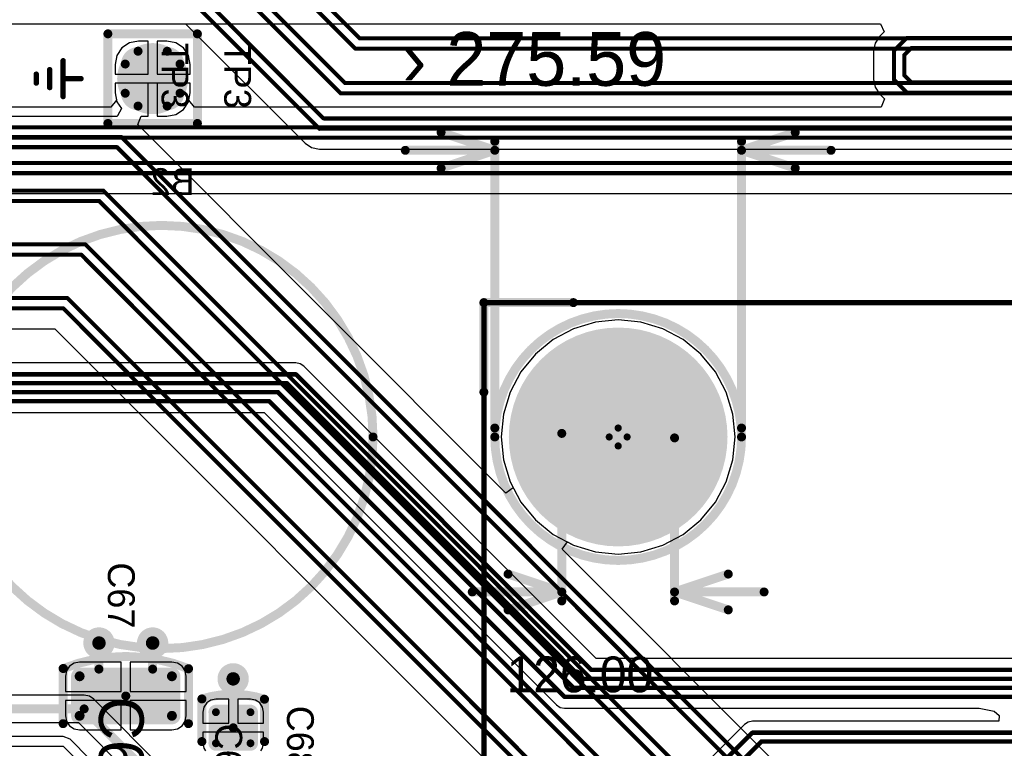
# Model space of a CAD drawing. Header units: millimetres. Extents: x 1.4 to 10.4, y 0 to 10.9.
# Tile 93 of 177: x 5.482 to 6.581, y 4.628 to 5.441. Entities that reach past the tile are written whole.
import ezdxf

# ---------------------------------------------------------------- set-up
doc = ezdxf.new("R2010")
doc.units = ezdxf.units.MM
doc.header["$MEASUREMENT"] = 0
for name, color, linetype in [('BottomLayer', 5, 'Continuous'), ('BottomOverlay', 54, 'Continuous'), ('BottomSolder', 6, 'Continuous'), ('DrillDrawing', 1, 'Continuous'), ('DrillGuide', 244, 'Continuous'), ('InternalPlane1', 76, 'Continuous'), ('InternalPlane2', 16, 'Continuous'), ('Mechanical2', 216, 'Continuous'), ('Mechanical31', 56, 'Continuous'), ('MultiLayer', 9, 'Continuous'), ('TopLayer', 1, 'Continuous'), ('TopOverlay', 2, 'Continuous'), ('TopPaste', 8, 'Continuous'), ('TopSolder', 216, 'Continuous')]:
    doc.layers.add(name, color=color, linetype=linetype)

msp = doc.modelspace()

# ---------------------------------------------------------------- linework, layer by layer
at = {"layer": 'BottomLayer'}
for p, q in [((5.217, 5.4363), (6.4432, 5.4363)), ((6.4432, 5.4363), (6.447, 5.4271)), ((6.447, 5.4271), (6.442, 5.422)), ((5.6042, 5.415), (5.5957, 5.4093)), ((5.6143, 5.417), (5.6042, 5.415)), ((5.625, 5.417), (5.6143, 5.417)), ((5.625, 5.38), (5.625, 5.417)), ((5.6457, 5.417), (5.635, 5.417)), ((5.635, 5.417), (5.635, 5.38)), ((5.6558, 5.415), (5.6457, 5.417)), ((5.6643, 5.4093), (5.6558, 5.415)), ((6.437, 5.4147), (6.4353, 5.406)), ((6.442, 5.422), (6.437, 5.4147)), ((5.59, 5.4008), (5.588, 5.3907)), ((5.5957, 5.4093), (5.59, 5.4008)), ((5.67, 5.4008), (5.6643, 5.4093)), ((5.672, 5.3907), (5.67, 5.4008)), ((6.4353, 5.406), (6.4353, 5.406)), ((6.4353, 5.406), (6.4353, 5.374)), ((5.588, 5.3907), (5.588, 5.38)), ((5.672, 5.38), (5.672, 5.3907)), ((5.588, 5.38), (5.625, 5.38)), ((5.635, 5.38), (5.672, 5.38)), ((5.672, 5.37), (5.588, 5.37)), ((5.588, 5.37), (5.588, 5.3593)), ((5.672, 5.3593), (5.672, 5.37)), ((6.4353, 5.374), (6.4353, 5.374)), ((6.4353, 5.374), (6.437, 5.3653)), ((5.588, 5.3593), (5.5897, 5.3509)), ((5.6703, 5.3509), (5.672, 5.3593)), ((6.437, 5.3653), (6.442, 5.358)), ((6.442, 5.358), (6.4475, 5.3524)), ((5.5897, 5.3509), (5.5833, 5.3432)), ((5.6767, 5.3432), (5.6703, 5.3509)), ((6.4475, 5.3524), (6.4437, 5.3432)), ((5.5833, 5.3432), (5.1192, 5.3432)), ((6.4437, 5.3432), (5.6767, 5.3432)), ((5.0755, 5.2468), (7.1638, 5.2468)), ((6.1245, 5.1032), (6.1, 5.0958)), ((6.15, 5.1057), (6.1245, 5.1032)), ((6.1755, 5.1032), (6.15, 5.1057)), ((6.2, 5.0958), (6.1755, 5.1032)), ((6.1, 5.0958), (6.0774, 5.0837)), ((6.2226, 5.0837), (6.2, 5.0958)), ((6.0774, 5.0837), (6.0576, 5.0674)), ((6.2424, 5.0674), (6.2226, 5.0837)), ((6.0576, 5.0674), (6.0413, 5.0476)), ((6.2587, 5.0476), (6.2424, 5.0674)), ((5.79, 5.0577), (4.54, 5.0577)), ((5.7949, 5.0568), (5.79, 5.0577)), ((5.799, 5.054), (5.7949, 5.0568)), ((6.1253, 4.7277), (5.799, 5.054)), ((6.0413, 5.0476), (6.0292, 5.025)), ((6.2708, 5.025), (6.2587, 5.0476)), ((6.0292, 5.025), (6.0218, 5.0005)), ((6.2782, 5.0005), (6.2708, 5.025)), ((5.0748, 5.0023), (5.7547, 5.0023)), ((5.7547, 5.0023), (6.081, 4.676)), ((6.0218, 5.0005), (6.0193, 4.975)), ((6.2807, 4.975), (6.2782, 5.0005)), ((6.0193, 4.975), (6.0218, 4.9495)), ((6.2782, 4.9495), (6.2807, 4.975)), ((6.0218, 4.9495), (6.0292, 4.925)), ((6.2708, 4.925), (6.2782, 4.9495)), ((6.0292, 4.925), (6.0413, 4.9024)), ((6.2587, 4.9024), (6.2708, 4.925)), ((6.0413, 4.9024), (6.0576, 4.8826)), ((6.2424, 4.8826), (6.2587, 4.9024)), ((6.0576, 4.8826), (6.0774, 4.8663)), ((6.2226, 4.8663), (6.2424, 4.8826)), ((6.0774, 4.8663), (6.1, 4.8542)), ((6.2, 4.8542), (6.2226, 4.8663)), ((6.1, 4.8542), (6.1245, 4.8468)), ((6.1755, 4.8468), (6.2, 4.8542)), ((6.1245, 4.8468), (6.15, 4.8443)), ((6.15, 4.8443), (6.1755, 4.8468)), ((6.65, 4.7277), (6.1253, 4.7277)), ((5.5535, 4.6868), (5.0778, 4.6868)), ((5.5593, 4.6857), (5.5535, 4.6868)), ((5.5643, 4.6823), (5.5593, 4.6857)), ((5.6908, 4.5558), (5.5643, 4.6823)), ((6.081, 4.676), (6.081, 4.676)), ((6.081, 4.676), (6.081, 4.676)), ((6.081, 4.676), (6.081, 4.676)), ((6.081, 4.676), (6.081, 4.676)), ((6.081, 4.676), (6.0851, 4.6732)), ((6.0851, 4.6732), (6.09, 4.6723)), ((6.09, 4.6723), (6.5531, 4.6723)), ((6.5531, 4.6723), (6.5701, 4.6689)), ((6.5701, 4.6689), (6.5757, 4.6643)), ((6.5757, 4.6643), (6.5751, 4.6577)), ((5.0778, 4.6562), (5.5471, 4.6562)), ((5.5471, 4.6562), (5.6692, 4.5342)), ((6.291, 4.654), (5.6907, 4.0537)), ((6.2951, 4.6568), (6.291, 4.654)), ((6.3, 4.6577), (6.2951, 4.6568)), ((6.5751, 4.6577), (6.3, 4.6577))]:
    msp.add_line(p, q, dxfattribs=at)
for points, const_width in [([(6.458, 5.406), (6.4725, 5.4205)], 0.0045), ([(6.4725, 5.4205), (6.8165, 5.4205)], 0.0045), ([(6.4695, 5.4012), (6.4773, 5.409)], 0.0045), ([(6.4773, 5.409), (6.8213, 5.409)], 0.0045), ([(6.458, 5.374), (6.458, 5.406)], 0.0045), ([(6.4695, 5.3788), (6.4695, 5.4012)], 0.0045), ([(6.4695, 5.3788), (6.4773, 5.371)], 0.0045), ([(6.458, 5.374), (6.4725, 5.3595)], 0.0045), ([(6.4773, 5.371), (7.209, 5.371)], 0.0045), ([(6.4725, 5.3595), (7.2042, 5.3595)], 0.0045), ([(5.1098, 5.3205), (7.1955, 5.3205)], 0.0045), ([(5.105, 5.309), (7.1907, 5.309)], 0.0045), ([(5.0803, 5.281), (7.178, 5.281)], 0.0045), ([(5.0755, 5.2695), (7.1732, 5.2695)], 0.0045), ([(4.54, 5.045), (5.79, 5.045)], 0.005), ([(4.55, 5.035), (5.78, 5.035)], 0.005), ([(5.78, 5.035), (6.11, 4.705)], 0.005), ([(5.79, 5.045), (6.12, 4.715)], 0.005), ([(4.56, 5.025), (5.77, 5.025)], 0.005), ([(5.77, 5.025), (6.1, 4.695)], 0.005), ([(4.57, 5.015), (5.76, 5.015)], 0.005), ([(5.76, 5.015), (6.09, 4.685)], 0.005), ([(6.11, 4.705), (6.63, 4.705)], 0.005), ([(6.12, 4.715), (6.65, 4.715)], 0.005), ([(6.1, 4.695), (6.61, 4.695)], 0.005), ([(6.09, 4.685), (6.59, 4.685)], 0.005), ([(5.05, 4.6715), (5.5535, 4.6715)], 0.01), ([(5.5535, 4.6715), (5.7, 4.525)], 0.01), ([(5.696, 4.041), (6.3, 4.645)], 0.005), ([(6.3, 4.645), (7.31, 4.645)], 0.005), ([(5.705, 4.03), (6.31, 4.635)], 0.005), ([(6.31, 4.635), (7.33, 4.635)], 0.005)]:
    msp.add_lwpolyline(points, dxfattribs=dict(at, const_width=const_width))
for points, const_width in [([(6.4714, 5.4205, 1), (6.4736, 5.4205, 1)], 0.00225), ([(6.4714, 5.4205, 1), (6.4736, 5.4205, 1)], 0.00225), ([(6.4761, 5.409, 1), (6.4784, 5.409, 1)], 0.00225), ([(6.4761, 5.409, 1), (6.4784, 5.409, 1)], 0.00225), ([(5.6064, 5.3907, 1), (5.6221, 5.3907, 1)], 0.0157), ([(5.6379, 5.3907, 1), (5.6536, 5.3907, 1)], 0.0157), ([(6.4569, 5.406, 1), (6.4591, 5.406, 1)], 0.00225), ([(6.4569, 5.406, 1), (6.4591, 5.406, 1)], 0.00225), ([(6.4684, 5.4012, 1), (6.4706, 5.4012, 1)], 0.00225), ([(6.4684, 5.4012, 1), (6.4706, 5.4012, 1)], 0.00225), ([(6.4684, 5.3788, 1), (6.4706, 5.3788, 1)], 0.00225), ([(6.4684, 5.3788, 1), (6.4706, 5.3788, 1)], 0.00225), ([(5.6064, 5.3593, 1), (5.6221, 5.3593, 1)], 0.0157), ([(5.6379, 5.3593, 1), (5.6536, 5.3593, 1)], 0.0157), ([(6.4569, 5.374, 1), (6.4591, 5.374, 1)], 0.00225), ([(6.4569, 5.374, 1), (6.4591, 5.374, 1)], 0.00225), ([(6.4761, 5.371, 1), (6.4784, 5.371, 1)], 0.00225), ([(6.4761, 5.371, 1), (6.4784, 5.371, 1)], 0.00225), ([(6.4714, 5.3595, 1), (6.4736, 5.3595, 1)], 0.00225), ([(6.4714, 5.3595, 1), (6.4736, 5.3595, 1)], 0.00225), ([(6.0909, 4.975, 1), (6.2091, 4.975, 1)], 0.1181), ([(5.7787, 5.035, 1), (5.7812, 5.035, 1)], 0.0025), ([(5.7787, 5.035, 1), (5.7812, 5.035, 1)], 0.0025), ([(5.7888, 5.045, 1), (5.7912, 5.045, 1)], 0.0025), ([(5.7888, 5.045, 1), (5.7912, 5.045, 1)], 0.0025), ([(5.7687, 5.025, 1), (5.7713, 5.025, 1)], 0.0025), ([(5.7687, 5.025, 1), (5.7713, 5.025, 1)], 0.0025), ([(5.7588, 5.015, 1), (5.7613, 5.015, 1)], 0.0025), ([(5.7588, 5.015, 1), (5.7613, 5.015, 1)], 0.0025), ([(5.5625, 4.745, 1), (5.5775, 4.745, 1)], 0.015), ([(5.6225, 4.745, 1), (5.6375, 4.745, 1)], 0.015), ([(5.7125, 4.705, 1), (5.7275, 4.705, 1)], 0.015), ([(6.1087, 4.705, 1), (6.1113, 4.705, 1)], 0.0025), ([(6.1087, 4.705, 1), (6.1113, 4.705, 1)], 0.0025), ([(6.1188, 4.715, 1), (6.1212, 4.715, 1)], 0.0025), ([(6.1188, 4.715, 1), (6.1212, 4.715, 1)], 0.0025), ([(6.0987, 4.695, 1), (6.1013, 4.695, 1)], 0.0025), ([(6.0987, 4.695, 1), (6.1013, 4.695, 1)], 0.0025), ([(6.0888, 4.685, 1), (6.0912, 4.685, 1)], 0.0025), ([(6.0888, 4.685, 1), (6.0912, 4.685, 1)], 0.0025), ([(5.551, 4.6715, 1), (5.556, 4.6715, 1)], 0.005), ([(5.551, 4.6715, 1), (5.556, 4.6715, 1)], 0.005), ([(6.2988, 4.645, 1), (6.3012, 4.645, 1)], 0.0025), ([(6.2988, 4.645, 1), (6.3012, 4.645, 1)], 0.0025), ([(6.3087, 4.635, 1), (6.3113, 4.635, 1)], 0.0025), ([(6.3087, 4.635, 1), (6.3113, 4.635, 1)], 0.0025)]:
    msp.add_lwpolyline(points, format="xyb", close=True, dxfattribs=dict(at, const_width=const_width))
for points in [[(5.6457, 5.3435), (5.6457, 5.4065), (5.6143, 5.3435), (5.6143, 5.4065)], [(5.6615, 5.3593), (5.6615, 5.3907), (5.5985, 5.3593), (5.5985, 5.3907)]]:
    msp.add_solid(points, dxfattribs=at)
at = {"layer": 'BottomOverlay'}
for points, const_width in [([(5.8762, 4.975, 1), (5.4038, 4.975, 1)], 0.01), ([(6.2878, 4.975, 1), (6.0122, 4.975, 1)], 0.01), ([(5.8737, 4.975, 1), (5.8787, 4.975, 1)], 0.005), ([(6.0097, 4.975, 1), (6.0147, 4.975, 1)], 0.005), ([(6.2853, 4.975, 1), (6.2903, 4.975, 1)], 0.005)]:
    msp.add_lwpolyline(points, format="xyb", close=True, dxfattribs=dict(at, const_width=const_width))
at = {"layer": 'BottomSolder'}
for points, const_width in [([(5.6044, 5.3907, 1), (5.6241, 5.3907, 1)], 0.0197), ([(5.6359, 5.3907, 1), (5.6556, 5.3907, 1)], 0.0197), ([(5.6044, 5.3593, 1), (5.6241, 5.3593, 1)], 0.0197), ([(5.6359, 5.3593, 1), (5.6556, 5.3593, 1)], 0.0197), ([(6.0889, 4.975, 1), (6.2111, 4.975, 1)], 0.1221)]:
    msp.add_lwpolyline(points, format="xyb", close=True, dxfattribs=dict(at, const_width=const_width))
for points in [[(5.6457, 5.3395), (5.6457, 5.4105), (5.6143, 5.3395), (5.6143, 5.4105)], [(5.6655, 5.3593), (5.6655, 5.3907), (5.5945, 5.3593), (5.5945, 5.3907)]]:
    msp.add_solid(points, dxfattribs=at)
at = {"layer": 'DrillDrawing', "const_width": 0.0075}
for points in [[(5.5663, 4.745, 1), (5.5738, 4.745, 1)], [(5.6262, 4.745, 1), (5.6338, 4.745, 1)], [(5.7162, 4.705, 1), (5.7237, 4.705, 1)]]:
    msp.add_lwpolyline(points, format="xyb", close=True, dxfattribs=at)
at = {"layer": 'DrillGuide', "const_width": 0.0075}
for points in [[(5.5663, 4.745, 1), (5.5738, 4.745, 1)], [(5.6262, 4.745, 1), (5.6338, 4.745, 1)], [(5.7162, 4.705, 1), (5.7237, 4.705, 1)]]:
    msp.add_lwpolyline(points, format="xyb", close=True, dxfattribs=at)
at = {"layer": 'InternalPlane1', "const_width": 0.01}
for points in [[(5.6137, 5.4056, -0.249328), (5.6463, 5.4056)], [(5.5994, 5.3587, -0.249328), (5.5994, 5.3913)], [(5.6606, 5.3913, -0.249328), (5.6606, 5.3587)], [(5.6463, 5.3444, -0.249328), (5.6137, 5.3444)]]:
    msp.add_lwpolyline(points, format="xyb", dxfattribs=at)
at = {"layer": 'InternalPlane1'}
for points, const_width in [([(5.6112, 5.4056, 1), (5.6162, 5.4056, 1)], 0.005), ([(5.6438, 5.4056, 1), (5.6488, 5.4056, 1)], 0.005), ([(5.5969, 5.3913, 1), (5.6019, 5.3913, 1)], 0.005), ([(5.6581, 5.3913, 1), (5.6631, 5.3913, 1)], 0.005), ([(5.5969, 5.3587, 1), (5.6019, 5.3587, 1)], 0.005), ([(5.6581, 5.3587, 1), (5.6631, 5.3587, 1)], 0.005), ([(5.6112, 5.3444, 1), (5.6162, 5.3444, 1)], 0.005), ([(5.6438, 5.3444, 1), (5.6488, 5.3444, 1)], 0.005), ([(6.1135, 4.975, 1), (6.1865, 4.975, 1)], 0.073)]:
    msp.add_lwpolyline(points, format="xyb", close=True, dxfattribs=dict(at, const_width=const_width))
at = {"layer": 'InternalPlane2'}
for points, const_width in [([(5.6152, 5.375, 1), (5.6448, 5.375, 1)], 0.0297), ([(6.1135, 4.975, 1), (6.1865, 4.975, 1)], 0.073), ([(5.5613, 4.745, 1), (5.5788, 4.745, 1)], 0.0175), ([(5.6212, 4.745, 1), (5.6387, 4.745, 1)], 0.0175), ([(5.7112, 4.705, 1), (5.7287, 4.705, 1)], 0.0175)]:
    msp.add_lwpolyline(points, format="xyb", close=True, dxfattribs=dict(at, const_width=const_width))
at = {"layer": 'Mechanical2'}
for points, const_width in [([(5.9522, 5.315), (6.0122, 5.295)], 0.01), ([(6.2878, 5.295), (6.3478, 5.315)], 0.01), ([(6.0122, 4.985), (6.0122, 5.305)], 0.01), ([(6.2878, 4.985), (6.2878, 5.305)], 0.01), ([(5.9122, 5.295), (6.0122, 5.295)], 0.01), ([(5.9522, 5.275), (6.0122, 5.295)], 0.01), ([(6.2878, 5.295), (6.3878, 5.295)], 0.01), ([(6.2878, 5.295), (6.3478, 5.275)], 0.01), ([(6, 5.125), (10, 5.125)], 0.006), ([(6, 2.875), (6, 5.125)], 0.006), ([(6.087, 4.792), (6.087, 4.979)], 0.01), ([(6.15, 4.965), (6.15, 4.985)], 0.00787), ([(6.14, 4.975), (6.16, 4.975)], 0.00787), ([(6.213, 4.792), (6.213, 4.974)], 0.01), ([(6.027, 4.822), (6.087, 4.802)], 0.01), ([(6.213, 4.802), (6.273, 4.822)], 0.01), ([(5.987, 4.802), (6.087, 4.802)], 0.01), ([(6.027, 4.782), (6.087, 4.802)], 0.01), ([(6.213, 4.802), (6.313, 4.802)], 0.01), ([(6.213, 4.802), (6.273, 4.782)], 0.01)]:
    msp.add_lwpolyline(points, dxfattribs=dict(at, const_width=const_width))
for points, const_width in [([(5.9497, 5.315, 1), (5.9547, 5.315, 1)], 0.005), ([(6.3453, 5.315, 1), (6.3503, 5.315, 1)], 0.005), ([(6.0097, 5.305, 1), (6.0147, 5.305, 1)], 0.005), ([(6.2853, 5.305, 1), (6.2903, 5.305, 1)], 0.005), ([(5.9097, 5.295, 1), (5.9147, 5.295, 1)], 0.005), ([(6.0097, 5.295, 1), (6.0147, 5.295, 1)], 0.005), ([(6.0097, 5.295, 1), (6.0147, 5.295, 1)], 0.005), ([(6.0097, 5.295, 1), (6.0147, 5.295, 1)], 0.005), ([(6.2853, 5.295, 1), (6.2903, 5.295, 1)], 0.005), ([(6.2853, 5.295, 1), (6.2903, 5.295, 1)], 0.005), ([(6.2853, 5.295, 1), (6.2903, 5.295, 1)], 0.005), ([(6.3853, 5.295, 1), (6.3903, 5.295, 1)], 0.005), ([(5.9497, 5.275, 1), (5.9547, 5.275, 1)], 0.005), ([(6.3453, 5.275, 1), (6.3503, 5.275, 1)], 0.005), ([(5.9985, 5.125, 1), (6.0015, 5.125, 1)], 0.003), ([(5.9985, 5.125, 1), (6.0015, 5.125, 1)], 0.003), ([(6.0097, 4.985, 1), (6.0147, 4.985, 1)], 0.005), ([(6.0845, 4.979, 1), (6.0895, 4.979, 1)], 0.005), ([(6.148, 4.985, 1), (6.152, 4.985, 1)], 0.00394), ([(6.2853, 4.985, 1), (6.2903, 4.985, 1)], 0.005), ([(6.138, 4.975, 1), (6.142, 4.975, 1)], 0.00394), ([(6.158, 4.975, 1), (6.162, 4.975, 1)], 0.00394), ([(6.2105, 4.974, 1), (6.2155, 4.974, 1)], 0.005), ([(6.148, 4.965, 1), (6.152, 4.965, 1)], 0.00394), ([(6.0245, 4.822, 1), (6.0295, 4.822, 1)], 0.005), ([(6.2705, 4.822, 1), (6.2755, 4.822, 1)], 0.005), ([(5.9845, 4.802, 1), (5.9895, 4.802, 1)], 0.005), ([(6.0845, 4.802, 1), (6.0895, 4.802, 1)], 0.005), ([(6.0845, 4.802, 1), (6.0895, 4.802, 1)], 0.005), ([(6.0845, 4.802, 1), (6.0895, 4.802, 1)], 0.005), ([(6.2105, 4.802, 1), (6.2155, 4.802, 1)], 0.005), ([(6.2105, 4.802, 1), (6.2155, 4.802, 1)], 0.005), ([(6.2105, 4.802, 1), (6.2155, 4.802, 1)], 0.005), ([(6.3105, 4.802, 1), (6.3155, 4.802, 1)], 0.005), ([(6.0845, 4.792, 1), (6.0895, 4.792, 1)], 0.005), ([(6.2105, 4.792, 1), (6.2155, 4.792, 1)], 0.005), ([(6.0245, 4.782, 1), (6.0295, 4.782, 1)], 0.005), ([(6.2705, 4.782, 1), (6.2755, 4.782, 1)], 0.005)]:
    msp.add_lwpolyline(points, format="xyb", close=True, dxfattribs=dict(at, const_width=const_width))
at = {"layer": 'MultiLayer', "const_width": 0.015}
for points in [[(5.5625, 4.745, 1), (5.5775, 4.745, 1)], [(5.6225, 4.745, 1), (5.6375, 4.745, 1)], [(5.7125, 4.705, 1), (5.7275, 4.705, 1)]]:
    msp.add_lwpolyline(points, format="xyb", close=True, dxfattribs=at)
at = {"layer": 'TopLayer'}
for p, q in [((4.886, 5.4363), (5.6668, 5.4363)), ((5.6668, 5.4363), (5.8002, 5.303)), ((5.6042, 5.415), (5.5957, 5.4093)), ((5.6143, 5.417), (5.6042, 5.415)), ((5.625, 5.417), (5.6143, 5.417)), ((5.625, 5.38), (5.625, 5.417)), ((5.6457, 5.417), (5.635, 5.417)), ((5.635, 5.417), (5.635, 5.38)), ((5.6558, 5.415), (5.6457, 5.417)), ((5.6643, 5.4093), (5.6558, 5.415)), ((5.59, 5.4008), (5.588, 5.3907)), ((5.5957, 5.4093), (5.59, 5.4008)), ((5.67, 5.4008), (5.6643, 5.4093)), ((5.672, 5.3907), (5.67, 5.4008)), ((5.588, 5.3907), (5.588, 5.38)), ((5.672, 5.38), (5.672, 5.3907)), ((5.588, 5.38), (5.625, 5.38)), ((5.635, 5.38), (5.672, 5.38)), ((5.625, 5.37), (5.588, 5.37)), ((5.588, 5.37), (5.588, 5.3593)), ((5.625, 5.333), (5.625, 5.37)), ((5.672, 5.37), (5.635, 5.37)), ((5.635, 5.37), (5.635, 5.333)), ((5.672, 5.3593), (5.672, 5.37)), ((5.588, 5.3593), (5.59, 5.3492)), ((5.67, 5.3492), (5.672, 5.3593)), ((5.59, 5.3492), (5.5951, 5.3415)), ((5.6643, 5.3407), (5.67, 5.3492)), ((5.5951, 5.3415), (5.5908, 5.3333)), ((5.6457, 5.333), (5.6558, 5.335)), ((5.6558, 5.335), (5.6643, 5.3407)), ((5.5903, 5.3327), (4.6397, 5.3327)), ((5.5908, 5.3333), (5.5903, 5.3327)), ((5.6133, 5.3238), (5.6171, 5.333)), ((6.0247, 4.9123), (5.6133, 5.3238)), ((5.6171, 5.333), (5.625, 5.333)), ((5.635, 5.333), (5.6457, 5.333)), ((5.8002, 5.303), (5.8076, 5.298)), ((5.8076, 5.298), (5.8162, 5.2963)), ((5.8162, 5.2963), (5.8162, 5.2963)), ((5.8162, 5.2963), (7.2486, 5.2963)), ((6.1245, 5.1032), (6.1, 5.0958)), ((6.15, 5.1057), (6.1245, 5.1032)), ((6.1755, 5.1032), (6.15, 5.1057)), ((6.2, 5.0958), (6.1755, 5.1032)), ((4.1652, 5.0958), (5.5208, 5.0958)), ((5.5208, 5.0958), (6.4342, 4.1825)), ((6.1, 5.0958), (6.0774, 5.0837)), ((6.2226, 5.0837), (6.2, 5.0958)), ((6.0774, 5.0837), (6.0576, 5.0674)), ((6.2424, 5.0674), (6.2226, 5.0837)), ((6.0576, 5.0674), (6.0413, 5.0476)), ((6.2587, 5.0476), (6.2424, 5.0674)), ((6.0413, 5.0476), (6.0292, 5.025)), ((6.2708, 5.025), (6.2587, 5.0476)), ((6.0292, 5.025), (6.0218, 5.0005)), ((6.2782, 5.0005), (6.2708, 5.025)), ((6.0218, 5.0005), (6.0193, 4.975)), ((6.2807, 4.975), (6.2782, 5.0005)), ((6.0193, 4.975), (6.0218, 4.9495)), ((6.2782, 4.9495), (6.2807, 4.975)), ((6.0218, 4.9495), (6.0292, 4.925)), ((6.2708, 4.925), (6.2782, 4.9495)), ((6.0328, 4.9183), (6.0247, 4.9123)), ((6.0292, 4.925), (6.0328, 4.9183)), ((6.2587, 4.9024), (6.2708, 4.925)), ((6.2424, 4.8826), (6.2587, 4.9024)), ((6.2226, 4.8663), (6.2424, 4.8826)), ((6.2, 4.8542), (6.2226, 4.8663)), ((6.0873, 4.8497), (6.0933, 4.8578)), ((6.0933, 4.8578), (6.1, 4.8542)), ((6.1, 4.8542), (6.1245, 4.8468)), ((6.1755, 4.8468), (6.2, 4.8542)), ((6.5344, 4.4027), (6.0873, 4.8497)), ((6.1245, 4.8468), (6.15, 4.8443)), ((6.15, 4.8443), (6.1755, 4.8468)), ((5.5372, 4.7191), (5.5338, 4.714)), ((5.5424, 4.7225), (5.5372, 4.7191)), ((5.5484, 4.7237), (5.5424, 4.7225)), ((5.595, 4.7237), (5.5484, 4.7237)), ((5.595, 4.6909), (5.595, 4.7237)), ((5.6516, 4.7237), (5.605, 4.7237)), ((5.605, 4.7237), (5.605, 4.6909)), ((5.6576, 4.7225), (5.6516, 4.7237)), ((5.6628, 4.7191), (5.6576, 4.7225)), ((5.6662, 4.714), (5.6628, 4.7191)), ((5.5338, 4.714), (5.5326, 4.7079)), ((5.5326, 4.7079), (5.5326, 4.6909)), ((5.6674, 4.7079), (5.6662, 4.714)), ((5.6674, 4.6909), (5.6674, 4.7079)), ((5.5326, 4.6909), (5.595, 4.6909)), ((5.605, 4.6909), (5.6674, 4.6909)), ((5.595, 4.6809), (5.5326, 4.6809)), ((5.5326, 4.6809), (5.5326, 4.6638)), ((5.595, 4.648), (5.595, 4.6809)), ((5.6674, 4.6809), (5.605, 4.6809)), ((5.605, 4.6809), (5.605, 4.648)), ((5.6674, 4.6638), (5.6674, 4.6809)), ((5.6904, 4.6781), (5.6872, 4.6733)), ((5.6951, 4.6813), (5.6904, 4.6781)), ((5.7007, 4.6824), (5.6951, 4.6813)), ((5.715, 4.6824), (5.7007, 4.6824)), ((5.715, 4.6554), (5.715, 4.6824)), ((5.7393, 4.6824), (5.725, 4.6824)), ((5.725, 4.6824), (5.725, 4.6554)), ((5.7449, 4.6813), (5.7393, 4.6824)), ((5.7496, 4.6781), (5.7449, 4.6813)), ((5.7528, 4.6733), (5.7496, 4.6781)), ((5.5326, 4.6638), (5.5338, 4.6578)), ((5.6662, 4.6578), (5.6674, 4.6638)), ((5.6872, 4.6733), (5.6861, 4.6678)), ((5.6861, 4.6678), (5.6861, 4.6554)), ((5.7539, 4.6678), (5.7528, 4.6733)), ((5.7539, 4.6554), (5.7539, 4.6678)), ((5.5338, 4.6578), (5.5372, 4.6526)), ((5.5372, 4.6526), (5.5424, 4.6492)), ((5.6576, 4.6492), (5.6628, 4.6526)), ((5.6628, 4.6526), (5.6662, 4.6578)), ((5.6861, 4.6554), (5.715, 4.6554)), ((5.725, 4.6554), (5.7539, 4.6554)), ((5.5424, 4.6492), (5.5484, 4.648)), ((5.5484, 4.648), (5.595, 4.648)), ((5.605, 4.648), (5.6516, 4.648)), ((5.6516, 4.648), (5.6576, 4.6492)), ((5.7539, 4.6454), (5.6861, 4.6454)), ((5.6861, 4.6454), (5.6861, 4.6331)), ((5.7539, 4.6331), (5.7539, 4.6454)), ((5.53, 4.6408), (5.285, 4.6408)), ((5.5377, 4.6377), (5.53, 4.6408)), ((5.53, 4.6408), (5.53, 4.6408)), ((5.5595, 4.6158), (5.5377, 4.6377)), ((5.6861, 4.6331), (5.6872, 4.6275)), ((5.7528, 4.6275), (5.7539, 4.6331)), ((5.285, 4.63), (5.53, 4.63)), ((5.53, 4.63), (5.555, 4.605)), ((5.6872, 4.6275), (5.6891, 4.6246)), ((5.7509, 4.6246), (5.7528, 4.6275))]:
    msp.add_line(p, q, dxfattribs=at)
for points, const_width in [([(5.7198, 5.5615), (5.8613, 5.42)], 0.0045), ([(5.715, 5.55), (5.8565, 5.4085)], 0.0045), ([(5.7045, 5.5105), (5.845, 5.37)], 0.0045), ([(5.6997, 5.499), (5.8402, 5.3585)], 0.0045), ([(5.681, 5.4705), (5.821, 5.3305)], 0.0045), ([(5.6762, 5.459), (5.8162, 5.319)], 0.0045), ([(5.8613, 5.42), (7.3645, 5.42)], 0.0045), ([(5.8565, 5.4085), (7.3597, 5.4085)], 0.0045), ([(5.845, 5.37), (7.3395, 5.37)], 0.0045), ([(5.8402, 5.3585), (7.3347, 5.3585)], 0.0045), ([(5.821, 5.3305), (7.2628, 5.3305)], 0.0045), ([(4.21, 5.31), (5.595, 5.31)], 0.0045), ([(5.595, 5.31), (6.525, 4.38)], 0.0045), ([(5.8162, 5.319), (7.258, 5.319)], 0.0045), ([(4.2052, 5.2985), (5.5902, 5.2985)], 0.0045), ([(5.5902, 5.2985), (6.5202, 4.3685)], 0.0045), ([(4.195, 5.25), (5.575, 5.25)], 0.0045), ([(5.575, 5.25), (6.495, 4.33)], 0.0045), ([(4.1902, 5.2385), (5.5702, 5.2385)], 0.0045), ([(5.5702, 5.2385), (6.4902, 4.3185)], 0.0045), ([(4.185, 5.19), (5.555, 5.19)], 0.0045), ([(5.555, 5.19), (6.475, 4.27)], 0.0045), ([(4.1802, 5.1785), (5.5502, 5.1785)], 0.0045), ([(5.5502, 5.1785), (6.4702, 4.2585)], 0.0045), ([(4.17, 5.13), (5.535, 5.13)], 0.0045), ([(5.535, 5.13), (6.455, 4.21)], 0.0045), ([(4.1652, 5.1185), (5.5302, 5.1185)], 0.0045), ([(5.5302, 5.1185), (6.4502, 4.1985)], 0.0045), ([(5.57, 4.7159), (5.57, 4.745)], 0.01), ([(5.63, 4.7159), (5.63, 4.745)], 0.01), ([(5.57, 4.7159), (5.6, 4.6859)], 0.01), ([(5.6, 4.6859), (5.63, 4.7159)], 0.01), ([(5.72, 4.6504), (5.72, 4.705)], 0.01)]:
    msp.add_lwpolyline(points, dxfattribs=dict(at, const_width=const_width))
for points, const_width in [([(5.8601, 5.42, 1), (5.8624, 5.42, 1)], 0.00225), ([(5.8601, 5.42, 1), (5.8624, 5.42, 1)], 0.00225), ([(5.6064, 5.3907, 1), (5.6221, 5.3907, 1)], 0.0157), ([(5.6379, 5.3907, 1), (5.6536, 5.3907, 1)], 0.0157), ([(5.8554, 5.4085, 1), (5.8576, 5.4085, 1)], 0.00225), ([(5.8554, 5.4085, 1), (5.8576, 5.4085, 1)], 0.00225), ([(5.6064, 5.3593, 1), (5.6221, 5.3593, 1)], 0.0157), ([(5.6379, 5.3593, 1), (5.6536, 5.3593, 1)], 0.0157), ([(5.8439, 5.37, 1), (5.8461, 5.37, 1)], 0.00225), ([(5.8439, 5.37, 1), (5.8461, 5.37, 1)], 0.00225), ([(5.8391, 5.3585, 1), (5.8414, 5.3585, 1)], 0.00225), ([(5.8391, 5.3585, 1), (5.8414, 5.3585, 1)], 0.00225), ([(5.8199, 5.3305, 1), (5.8221, 5.3305, 1)], 0.00225), ([(5.8199, 5.3305, 1), (5.8221, 5.3305, 1)], 0.00225), ([(5.5939, 5.31, 1), (5.5961, 5.31, 1)], 0.00225), ([(5.5939, 5.31, 1), (5.5961, 5.31, 1)], 0.00225), ([(5.8151, 5.319, 1), (5.8174, 5.319, 1)], 0.00225), ([(5.8151, 5.319, 1), (5.8174, 5.319, 1)], 0.00225), ([(5.5891, 5.2985, 1), (5.5914, 5.2985, 1)], 0.00225), ([(5.5891, 5.2985, 1), (5.5914, 5.2985, 1)], 0.00225), ([(5.5739, 5.25, 1), (5.5761, 5.25, 1)], 0.00225), ([(5.5739, 5.25, 1), (5.5761, 5.25, 1)], 0.00225), ([(5.5691, 5.2385, 1), (5.5714, 5.2385, 1)], 0.00225), ([(5.5691, 5.2385, 1), (5.5714, 5.2385, 1)], 0.00225), ([(5.5539, 5.19, 1), (5.5561, 5.19, 1)], 0.00225), ([(5.5539, 5.19, 1), (5.5561, 5.19, 1)], 0.00225), ([(5.5491, 5.1785, 1), (5.5514, 5.1785, 1)], 0.00225), ([(5.5491, 5.1785, 1), (5.5514, 5.1785, 1)], 0.00225), ([(5.5339, 5.13, 1), (5.5361, 5.13, 1)], 0.00225), ([(5.5339, 5.13, 1), (5.5361, 5.13, 1)], 0.00225), ([(5.5291, 5.1185, 1), (5.5314, 5.1185, 1)], 0.00225), ([(5.5291, 5.1185, 1), (5.5314, 5.1185, 1)], 0.00225), ([(6.0909, 4.975, 1), (6.2091, 4.975, 1)], 0.1181), ([(5.5625, 4.745, 1), (5.5775, 4.745, 1)], 0.015), ([(5.6225, 4.745, 1), (5.6375, 4.745, 1)], 0.015), ([(5.5675, 4.745, 1), (5.5725, 4.745, 1)], 0.005), ([(5.6275, 4.745, 1), (5.6325, 4.745, 1)], 0.005), ([(5.5675, 4.7159, 1), (5.5725, 4.7159, 1)], 0.005), ([(5.5675, 4.7159, 1), (5.5725, 4.7159, 1)], 0.005), ([(5.6275, 4.7159, 1), (5.6325, 4.7159, 1)], 0.005), ([(5.6275, 4.7159, 1), (5.6325, 4.7159, 1)], 0.005), ([(5.7125, 4.705, 1), (5.7275, 4.705, 1)], 0.015), ([(5.5457, 4.7079, 1), (5.5512, 4.7079, 1)], 0.00551), ([(5.6488, 4.7079, 1), (5.6543, 4.7079, 1)], 0.00551), ([(5.7175, 4.705, 1), (5.7225, 4.705, 1)], 0.005), ([(5.5975, 4.6859, 1), (5.6025, 4.6859, 1)], 0.005), ([(5.5975, 4.6859, 1), (5.6025, 4.6859, 1)], 0.005), ([(5.5457, 4.6638, 1), (5.5512, 4.6638, 1)], 0.00551), ([(5.6488, 4.6638, 1), (5.6543, 4.6638, 1)], 0.00551), ([(5.6985, 4.6678, 1), (5.7029, 4.6678, 1)], 0.00433), ([(5.7371, 4.6678, 1), (5.7415, 4.6678, 1)], 0.00433), ([(5.7175, 4.6504, 1), (5.7225, 4.6504, 1)], 0.005), ([(5.6985, 4.6331, 1), (5.7029, 4.6331, 1)], 0.00433), ([(5.7371, 4.6331, 1), (5.7415, 4.6331, 1)], 0.00433)]:
    msp.add_lwpolyline(points, format="xyb", close=True, dxfattribs=dict(at, const_width=const_width))
for points in [[(5.6457, 5.3435), (5.6457, 5.4065), (5.6143, 5.3435), (5.6143, 5.4065)], [(5.6615, 5.3593), (5.6615, 5.3907), (5.5985, 5.3593), (5.5985, 5.3907)], [(5.5429, 4.7079), (5.5429, 4.6638), (5.6571, 4.7079), (5.6571, 4.6638)], [(5.5484, 4.7134), (5.5484, 4.6583), (5.6516, 4.7134), (5.6516, 4.6583)], [(5.6964, 4.6678), (5.6964, 4.6331), (5.7436, 4.6678), (5.7436, 4.6331)], [(5.7007, 4.6721), (5.7007, 4.6288), (5.7393, 4.6721), (5.7393, 4.6288)]]:
    msp.add_solid(points, dxfattribs=at)
at = {"layer": 'TopOverlay'}
for points, const_width in [([(5.58, 5.325), (5.58, 5.425)], 0.01), ([(5.58, 5.425), (5.68, 5.425)], 0.01), ([(5.68, 5.325), (5.68, 5.425)], 0.01), ([(5.53, 5.355), (5.53, 5.395)], 0.006), ([(5.5, 5.37), (5.5, 5.38)], 0.006), ([(5.515, 5.365), (5.515, 5.385)], 0.006), ([(5.53, 5.375), (5.55, 5.375)], 0.006), ([(5.58, 5.325), (5.68, 5.325)], 0.01), ([(6, 5.125), (6.1, 5.125)], 0.01), ([(6, 5.025), (6, 5.125)], 0.01), ([(5.53, 4.655), (5.53, 4.7166)], 0.01), ([(5.67, 4.655), (5.67, 4.7162)], 0.01), ([(5.685, 4.635), (5.685, 4.6826)], 0.01), ([(5.755, 4.635), (5.755, 4.6823)], 0.01)]:
    msp.add_lwpolyline(points, dxfattribs=dict(at, const_width=const_width))
for points, const_width in [([(5.5775, 5.425, 1), (5.5825, 5.425, 1)], 0.005), ([(5.5775, 5.425, 1), (5.5825, 5.425, 1)], 0.005), ([(5.6775, 5.425, 1), (5.6825, 5.425, 1)], 0.005), ([(5.6775, 5.425, 1), (5.6825, 5.425, 1)], 0.005), ([(5.5285, 5.395, 1), (5.5315, 5.395, 1)], 0.003), ([(5.4985, 5.38, 1), (5.5015, 5.38, 1)], 0.003), ([(5.5135, 5.385, 1), (5.5165, 5.385, 1)], 0.003), ([(5.4985, 5.37, 1), (5.5015, 5.37, 1)], 0.003), ([(5.5135, 5.365, 1), (5.5165, 5.365, 1)], 0.003), ([(5.5285, 5.375, 1), (5.5315, 5.375, 1)], 0.003), ([(5.5485, 5.375, 1), (5.5515, 5.375, 1)], 0.003), ([(5.5285, 5.355, 1), (5.5315, 5.355, 1)], 0.003), ([(5.5775, 5.325, 1), (5.5825, 5.325, 1)], 0.005), ([(5.5775, 5.325, 1), (5.5825, 5.325, 1)], 0.005), ([(5.6775, 5.325, 1), (5.6825, 5.325, 1)], 0.005), ([(5.6775, 5.325, 1), (5.6825, 5.325, 1)], 0.005), ([(5.9975, 5.125, 1), (6.0025, 5.125, 1)], 0.005), ([(5.9975, 5.125, 1), (6.0025, 5.125, 1)], 0.005), ([(6.0975, 5.125, 1), (6.1025, 5.125, 1)], 0.005), ([(6.2878, 4.975, 1), (6.0122, 4.975, 1)], 0.01), ([(5.9975, 5.025, 1), (6.0025, 5.025, 1)], 0.005), ([(6.0097, 4.975, 1), (6.0147, 4.975, 1)], 0.005), ([(6.2853, 4.975, 1), (6.2903, 4.975, 1)], 0.005), ([(5.5275, 4.7166, 1), (5.5325, 4.7166, 1)], 0.005), ([(5.5279, 4.7166, 1), (5.5329, 4.7166, 1)], 0.005), ([(5.6675, 4.7162, 1), (5.6725, 4.7162, 1)], 0.005), ([(5.6676, 4.7164, 1), (5.6726, 4.7164, 1)], 0.005), ([(5.6825, 4.6826, 1), (5.6875, 4.6826, 1)], 0.005), ([(5.6826, 4.6826, 1), (5.6876, 4.6826, 1)], 0.005), ([(5.7523, 4.6823, 1), (5.7573, 4.6823, 1)], 0.005), ([(5.7525, 4.6823, 1), (5.7575, 4.6823, 1)], 0.005), ([(5.5275, 4.655, 1), (5.5325, 4.655, 1)], 0.005), ([(5.6675, 4.655, 1), (5.6725, 4.655, 1)], 0.005), ([(5.6825, 4.635, 1), (5.6875, 4.635, 1)], 0.005), ([(5.7525, 4.635, 1), (5.7575, 4.635, 1)], 0.005)]:
    msp.add_lwpolyline(points, format="xyb", close=True, dxfattribs=dict(at, const_width=const_width))
at = {"layer": 'TopOverlay', "const_width": 0.01}
for points in [[(5.5304, 4.7166, -0.193223), (5.6701, 4.7164)], [(5.6851, 4.6826, -0.154963), (5.7548, 4.6823)]]:
    msp.add_lwpolyline(points, format="xyb", dxfattribs=at)
at = {"layer": 'TopPaste'}
for points, const_width in [([(5.5457, 4.7079, 1), (5.5512, 4.7079, 1)], 0.00551), ([(5.6488, 4.7079, 1), (5.6543, 4.7079, 1)], 0.00551), ([(5.5457, 4.6638, 1), (5.5512, 4.6638, 1)], 0.00551), ([(5.6488, 4.6638, 1), (5.6543, 4.6638, 1)], 0.00551), ([(5.6985, 4.6678, 1), (5.7029, 4.6678, 1)], 0.00433), ([(5.7371, 4.6678, 1), (5.7415, 4.6678, 1)], 0.00433), ([(5.6985, 4.6331, 1), (5.7029, 4.6331, 1)], 0.00433), ([(5.7371, 4.6331, 1), (5.7415, 4.6331, 1)], 0.00433)]:
    msp.add_lwpolyline(points, format="xyb", close=True, dxfattribs=dict(at, const_width=const_width))
for points in [[(5.5429, 4.7079), (5.5429, 4.6638), (5.6571, 4.7079), (5.6571, 4.6638)], [(5.5484, 4.7134), (5.5484, 4.6583), (5.6516, 4.7134), (5.6516, 4.6583)], [(5.6964, 4.6678), (5.6964, 4.6331), (5.7436, 4.6678), (5.7436, 4.6331)], [(5.7007, 4.6721), (5.7007, 4.6288), (5.7393, 4.6721), (5.7393, 4.6288)]]:
    msp.add_solid(points, dxfattribs=at)
at = {"layer": 'TopSolder'}
for points, const_width in [([(5.6044, 5.3907, 1), (5.6241, 5.3907, 1)], 0.0197), ([(5.6359, 5.3907, 1), (5.6556, 5.3907, 1)], 0.0197), ([(5.6044, 5.3593, 1), (5.6241, 5.3593, 1)], 0.0197), ([(5.6359, 5.3593, 1), (5.6556, 5.3593, 1)], 0.0197), ([(6.0889, 4.975, 1), (6.2111, 4.975, 1)], 0.1221), ([(5.5437, 4.7079, 1), (5.5532, 4.7079, 1)], 0.00951), ([(5.6468, 4.7079, 1), (5.6563, 4.7079, 1)], 0.00951), ([(5.6965, 4.6678, 1), (5.7049, 4.6678, 1)], 0.00833), ([(5.7351, 4.6678, 1), (5.7435, 4.6678, 1)], 0.00833), ([(5.5437, 4.6638, 1), (5.5532, 4.6638, 1)], 0.00951), ([(5.6468, 4.6638, 1), (5.6563, 4.6638, 1)], 0.00951), ([(5.6965, 4.6331, 1), (5.7049, 4.6331, 1)], 0.00833), ([(5.7351, 4.6331, 1), (5.7435, 4.6331, 1)], 0.00833)]:
    msp.add_lwpolyline(points, format="xyb", close=True, dxfattribs=dict(at, const_width=const_width))
for points in [[(5.6457, 5.3395), (5.6457, 5.4105), (5.6143, 5.3395), (5.6143, 5.4105)], [(5.6655, 5.3593), (5.6655, 5.3907), (5.5945, 5.3593), (5.5945, 5.3907)], [(5.5389, 4.7079), (5.5389, 4.6638), (5.6611, 4.7079), (5.6611, 4.6638)], [(5.5484, 4.7174), (5.5484, 4.6543), (5.6516, 4.7174), (5.6516, 4.6543)], [(5.7007, 4.6761), (5.7007, 4.6248), (5.7393, 4.6761), (5.7393, 4.6248)], [(5.6924, 4.6678), (5.6924, 4.6331), (5.7476, 4.6678), (5.7476, 4.6331)]]:
    msp.add_solid(points, dxfattribs=at)

# ---------------------------------------------------------------- texts
at = {"layer": 'BottomOverlay', "text_generation_flag": 2}
msp.add_text('B2', height=0.03, rotation=360, dxfattribs=at).set_placement((5.677, 5.245))
at = {"layer": 'Mechanical2'}
for s, height, p in [('› 275.59', 0.06, (5.9091, 5.367)), ('126.00', 0.04, (6.0254, 4.69))]:
    msp.add_text(s, height=height, dxfattribs=at).set_placement(p)
at = {"layer": 'Mechanical31'}
for s, height, p in [('TP3', 0.03, (5.64, 5.415)), ('C67', 0.05, (5.57, 4.685)), ('C68', 0.03, (5.7, 4.655))]:
    msp.add_text(s, height=height, rotation=270, dxfattribs=at).set_placement(p)
at = {"layer": 'TopOverlay'}
for s, p in [('TP3', (5.71, 5.415)), ('C67', (5.58, 4.835)), ('C68', (5.78, 4.675))]:
    msp.add_text(s, height=0.03, rotation=270, dxfattribs=at).set_placement(p)

doc.saveas('drawing.dxf')
